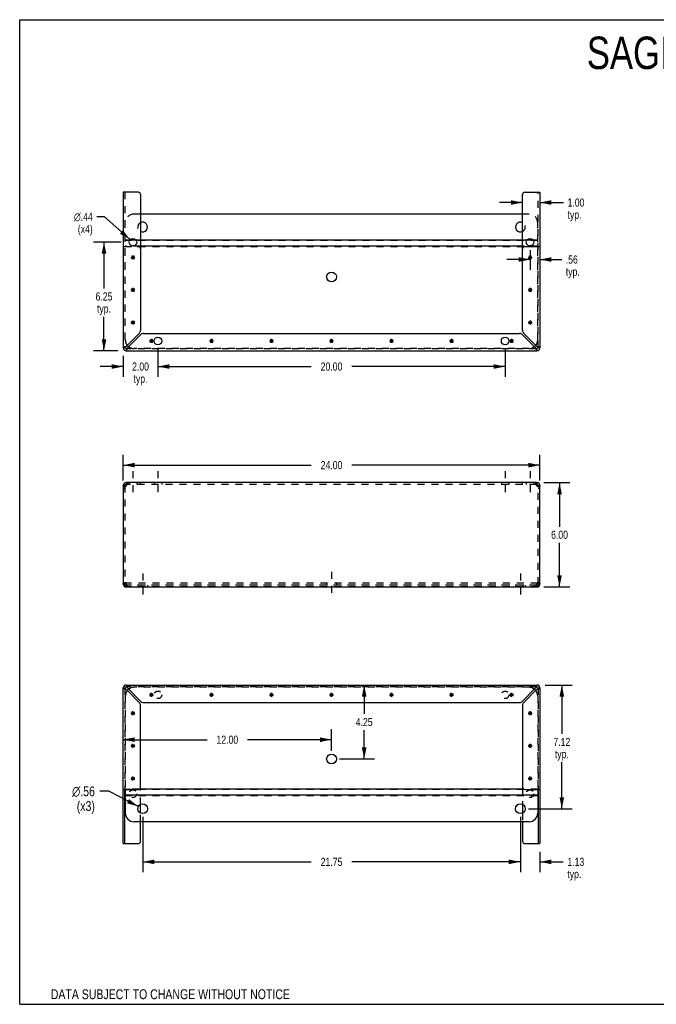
# Model space of a CAD drawing. Header units: inches. Extents: x 0 to 73.3, y 0 to 56.7.
# Tile 1 of 2: x 0 to 36.7, y 0 to 56.7. Entities that reach past the tile are written whole.
import ezdxf

# ---------------------------------------------------------------- set-up
doc = ezdxf.new("R2010")
doc.units = ezdxf.units.IN
doc.header["$LTSCALE"] = 4.033333
doc.header["$MEASUREMENT"] = 0
doc.linetypes.add('DASHED', pattern=[0.2, 0.1, -0.1])
doc.linetypes.add('HIDDEN', pattern=[0.2, 0.1, -0.1])
doc.layers.get('0').update_dxf_attribs({"linetype": 'CONTINUOUS'})
doc.layers.add('DEFAULT_2', color=8, linetype='HIDDEN')
doc.layers.add('DIMENSIONS', color=7, linetype='CONTINUOUS')
doc.styles.get("Standard").update_dxf_attribs({"font": 'txt', "width": 0.8})
doc.styles.add('TEXTSTYLE_1', font='gdt', dxfattribs={"width": 0.8})
doc.dimstyles.new('DIMSTYLE_1', dxfattribs={"dimtxt": 0.466667, "dimasz": 0.666667, "dimexe": 0.09, "dimexo": 0.07, "dimgap": 0.035, "dimtad": 0, "dimtih": 1, "dimtoh": 1, "dimzin": 4, "dimdsep": 46, "dimtxsty": 'Standard', "dimblk": '_FILLED', "dimblk1": '_FILLED', "dimblk2": '_FILLED', "dimcen": 0.09, "dimadec": 0, "dimazin": 0, "dimtfac": 1, "dimtofl": 0, "dimtmove": 0, "dimatfit": 3, "dimldrblk": '_FILLED', "dimfxl": 0, "dimtolj": 1, "dimtzin": 4, "dimarcsym": 0})
doc.dimstyles.new('DIMSTYLE_2', dxfattribs={"dimtxt": 0.566667, "dimasz": 0.666667, "dimexe": 0.09, "dimexo": 0.07, "dimgap": 0.09, "dimtad": 0, "dimtih": 1, "dimtoh": 1, "dimzin": 4, "dimdsep": 46, "dimtxsty": 'Standard', "dimblk": '_FILLED', "dimblk1": '_FILLED', "dimblk2": '_FILLED', "dimcen": 0.09, "dimadec": 0, "dimazin": 0, "dimtfac": 1, "dimtofl": 0, "dimtmove": 0, "dimatfit": 3, "dimldrblk": '_FILLED', "dimfxl": 0, "dimtolj": 1, "dimtzin": 4, "dimarcsym": 0})
doc.dimstyles.new('DIMSTYLE_3', dxfattribs={"dimtxt": 0.466667, "dimasz": 0.666667, "dimexe": 0.09, "dimexo": 0.07, "dimgap": 0.09, "dimtad": 0, "dimtih": 1, "dimtoh": 1, "dimzin": 4, "dimdsep": 46, "dimtxsty": 'Standard', "dimblk": '_FILLED', "dimblk1": '_FILLED', "dimblk2": '_FILLED', "dimcen": 0.09, "dimadec": 0, "dimazin": 0, "dimtfac": 1, "dimtofl": 0, "dimtmove": 0, "dimatfit": 3, "dimldrblk": '_FILLED', "dimfxl": 0, "dimtolj": 1, "dimtzin": 4, "dimarcsym": 0})

# ---------------------------------------------------------------- blocks, each defined once
blk = doc.blocks.new('_FILLED')
at = {"color": 0, "linetype": 'ByBlock'}
blk.add_solid([(0, 0), (-1, 0.2), (-1, -0.2)], dxfattribs=at)
blk = doc.blocks.new('*D1')
at = {"layer": 'DIMENSIONS', "color": 2, "linetype": 'Continuous'}
for p, q in [((5.96, 30.149), (5.96, 31.629)), ((29.96, 30.149), (29.96, 31.629)), ((5.96, 31.029), (16.793, 31.029)), ((29.96, 31.029), (19.127, 31.029))]:
    blk.add_line(p, q, dxfattribs=at)
at = {"layer": 'DIMENSIONS', "color": 2, "linetype": 'Continuous', "xscale": 0.6666666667, "yscale": 0.6666666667, "zscale": 0.6666666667, "rotation": 180}
blk.add_blockref('_FILLED', (5.96, 31.029), dxfattribs=at)
at = {"layer": 'DIMENSIONS', "color": 2, "linetype": 'Continuous', "xscale": 0.6666666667, "yscale": 0.6666666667, "zscale": 0.6666666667}
blk.add_blockref('_FILLED', (29.96, 31.029), dxfattribs=at)
at = {"layer": 'DIMENSIONS', "color": 2, "linetype": 'Continuous', "insert": (17.96, 31.263), "char_height": 0.4667, "width": 1.86667, "attachment_point": 2, "line_spacing_factor": 0.9}
blk.add_mtext('24.00', dxfattribs=at)
blk = doc.blocks.new('*D2')
at = {"layer": 'DIMENSIONS', "color": 2, "linetype": 'Continuous'}
for p, q in [((30.184, 30.023), (31.693, 30.023)), ((31.093, 30.023), (31.093, 27.489)), ((31.093, 24.023), (31.093, 26.556)), ((30.184, 24.023), (31.693, 24.023))]:
    blk.add_line(p, q, dxfattribs=at)
at = {"layer": 'DIMENSIONS', "color": 2, "linetype": 'Continuous', "xscale": 0.6666666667, "yscale": 0.6666666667, "zscale": 0.6666666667}
for p, rotation in [((31.093, 30.023), 90), ((31.093, 24.023), 270)]:
    blk.add_blockref('_FILLED', p, dxfattribs=dict(at, rotation=rotation))
at = {"layer": 'DIMENSIONS', "color": 2, "linetype": 'Continuous', "insert": (31.093, 27.256), "char_height": 0.4667, "width": 1.49333, "attachment_point": 2, "line_spacing_factor": 0.9}
blk.add_mtext('6.00', dxfattribs=at)
blk = doc.blocks.new('*D5')
at = {"layer": 'DIMENSIONS', "color": 2, "linetype": 'Continuous'}
for p, q in [((19.841, 18.372), (19.841, 16.713)), ((19.841, 14.121), (19.841, 15.78)), ((18.427, 14.121), (20.441, 14.121))]:
    blk.add_line(p, q, dxfattribs=at)
at = {"layer": 'DIMENSIONS', "color": 2, "linetype": 'Continuous', "xscale": 0.6666666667, "yscale": 0.6666666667, "zscale": 0.6666666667}
for p, rotation in [((19.841, 18.372), 90), ((19.841, 14.121), 270)]:
    blk.add_blockref('_FILLED', p, dxfattribs=dict(at, rotation=rotation))
at = {"layer": 'DIMENSIONS', "color": 2, "linetype": 'Continuous', "insert": (19.841, 16.48), "char_height": 0.4667, "width": 1.49333, "attachment_point": 2, "line_spacing_factor": 0.9}
blk.add_mtext('4.25', dxfattribs=at)
blk = doc.blocks.new('*D6')
at = {"layer": 'DIMENSIONS', "color": 2, "linetype": 'Continuous'}
for p, q in [((17.96, 14.587), (17.96, 15.829)), ((5.96, 15.229), (10.793, 15.229)), ((17.96, 15.229), (13.127, 15.229))]:
    blk.add_line(p, q, dxfattribs=at)
at = {"layer": 'DIMENSIONS', "color": 2, "linetype": 'Continuous', "xscale": 0.6666666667, "yscale": 0.6666666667, "zscale": 0.6666666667, "rotation": 180}
blk.add_blockref('_FILLED', (5.96, 15.229), dxfattribs=at)
at = {"layer": 'DIMENSIONS', "color": 2, "linetype": 'Continuous', "xscale": 0.6666666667, "yscale": 0.6666666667, "zscale": 0.6666666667}
blk.add_blockref('_FILLED', (17.96, 15.229), dxfattribs=at)
at = {"layer": 'DIMENSIONS', "color": 2, "linetype": 'Continuous', "insert": (11.96, 15.462), "char_height": 0.4667, "width": 1.86667, "attachment_point": 2, "line_spacing_factor": 0.9}
blk.add_mtext('12.00', dxfattribs=at)
blk = doc.blocks.new('*D7')
at = {"layer": 'DIMENSIONS', "color": 2, "linetype": 'Continuous'}
for p, q in [((28.835, 10.787), (28.835, 7.598)), ((29.96, 8.782), (29.96, 7.598)), ((28.835, 8.198), (27.502, 8.198)), ((29.96, 8.198), (31.31, 8.198))]:
    blk.add_line(p, q, dxfattribs=at)
at = {"layer": 'DIMENSIONS', "color": 2, "linetype": 'Continuous', "xscale": 0.6666666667, "yscale": 0.6666666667, "zscale": 0.6666666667}
blk.add_blockref('_FILLED', (28.835, 8.198), dxfattribs=at)
at = {"layer": 'DIMENSIONS', "color": 2, "linetype": 'Continuous', "xscale": 0.6666666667, "yscale": 0.6666666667, "zscale": 0.6666666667, "rotation": 180}
blk.add_blockref('_FILLED', (29.96, 8.198), dxfattribs=at)
at = {"layer": 'DIMENSIONS', "color": 2, "linetype": 'Continuous', "insert": (31.543, 8.431), "char_height": 0.4667, "width": 1.49333, "attachment_point": 1, "line_spacing_factor": 0.9}
blk.add_mtext('1.13\\Ptyp.', dxfattribs=at)
blk = doc.blocks.new('*D8')
at = {"layer": 'DIMENSIONS', "color": 2, "linetype": 'Continuous'}
for p, q in [((7.085, 10.787), (7.085, 7.598)), ((28.835, 10.787), (28.835, 7.598)), ((7.085, 8.198), (16.793, 8.198)), ((28.835, 8.198), (19.127, 8.198))]:
    blk.add_line(p, q, dxfattribs=at)
at = {"layer": 'DIMENSIONS', "color": 2, "linetype": 'Continuous', "xscale": 0.6666666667, "yscale": 0.6666666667, "zscale": 0.6666666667, "rotation": 180}
blk.add_blockref('_FILLED', (7.085, 8.198), dxfattribs=at)
at = {"layer": 'DIMENSIONS', "color": 2, "linetype": 'Continuous', "xscale": 0.6666666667, "yscale": 0.6666666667, "zscale": 0.6666666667}
blk.add_blockref('_FILLED', (28.835, 8.198), dxfattribs=at)
at = {"layer": 'DIMENSIONS', "color": 2, "linetype": 'Continuous', "insert": (17.96, 8.431), "char_height": 0.4667, "width": 1.86667, "attachment_point": 2, "line_spacing_factor": 0.9}
blk.add_mtext('21.75', dxfattribs=at)
blk = doc.blocks.new('*D9')
at = {"layer": 'DIMENSIONS', "color": 2, "linetype": 'Continuous'}
for p, q in [((30.26, 18.372), (31.825, 18.372)), ((31.225, 18.372), (31.225, 15.566)), ((31.225, 11.253), (31.225, 13.932)), ((29.302, 11.253), (31.825, 11.253))]:
    blk.add_line(p, q, dxfattribs=at)
at = {"layer": 'DIMENSIONS', "color": 2, "linetype": 'Continuous', "xscale": 0.6666666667, "yscale": 0.6666666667, "zscale": 0.6666666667}
for p, rotation in [((31.225, 18.372), 90), ((31.225, 11.253), 270)]:
    blk.add_blockref('_FILLED', p, dxfattribs=dict(at, rotation=rotation))
at = {"layer": 'DIMENSIONS', "color": 2, "linetype": 'Continuous', "insert": (31.225, 15.332), "char_height": 0.4667, "width": 1.49333, "attachment_point": 2, "line_spacing_factor": 0.9}
blk.add_mtext('7.12\\Ptyp.', dxfattribs=at)
blk = doc.blocks.new('*D10')
at = {"layer": 'DIMENSIONS', "color": 2, "linetype": 'Continuous'}
for p, q in [((5.139, 12.258), (4.615, 12.258)), ((6.835, 11.382), (5.139, 12.258))]:
    blk.add_line(p, q, dxfattribs=at)
at = {"layer": 'DIMENSIONS', "color": 2, "linetype": 'Continuous', "xscale": 0.6666666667, "yscale": 0.6666666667, "zscale": 0.6666666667, "rotation": 332.6934381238}
blk.add_blockref('_FILLED', (6.835, 11.382), dxfattribs=at)
at = {"layer": 'DIMENSIONS', "color": 2, "linetype": 'Continuous', "insert": (4.332, 12.541), "char_height": 0.56667, "width": 2.11556, "attachment_point": 3, "line_spacing_factor": 0.9, "style": 'TEXTSTYLE_1'}
blk.add_mtext('{\\Fgdt;n}\\Ftxt;.56\\P(x3)', dxfattribs=at)
blk = doc.blocks.new('*D11')
at = {"layer": 'DIMENSIONS', "color": 2, "linetype": 'Continuous'}
for p, q in [((5.837, 43.862), (4.256, 43.862)), ((4.856, 43.862), (4.856, 41.204)), ((4.856, 37.612), (4.856, 39.571)), ((5.66, 37.612), (4.256, 37.612))]:
    blk.add_line(p, q, dxfattribs=at)
at = {"layer": 'DIMENSIONS', "color": 2, "linetype": 'Continuous', "xscale": 0.6666666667, "yscale": 0.6666666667, "zscale": 0.6666666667}
for p, rotation in [((4.856, 43.862), 90), ((4.856, 37.612), 270)]:
    blk.add_blockref('_FILLED', p, dxfattribs=dict(at, rotation=rotation))
at = {"layer": 'DIMENSIONS', "color": 2, "linetype": 'Continuous', "insert": (4.856, 40.971), "char_height": 0.4667, "width": 1.49333, "attachment_point": 2, "line_spacing_factor": 0.9}
blk.add_mtext('6.25\\Ptyp.', dxfattribs=at)
blk = doc.blocks.new('*D12')
at = {"layer": 'DIMENSIONS', "color": 2, "linetype": 'Continuous'}
for p, q in [((7.96, 37.708), (7.96, 36.105)), ((5.96, 37.312), (5.96, 36.105)), ((5.96, 36.705), (4.627, 36.705)), ((7.96, 36.705), (9.293, 36.705))]:
    blk.add_line(p, q, dxfattribs=at)
at = {"layer": 'DIMENSIONS', "color": 2, "linetype": 'Continuous', "xscale": 0.6666666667, "yscale": 0.6666666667, "zscale": 0.6666666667}
blk.add_blockref('_FILLED', (5.96, 36.705), dxfattribs=at)
at = {"layer": 'DIMENSIONS', "color": 2, "linetype": 'Continuous', "xscale": 0.6666666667, "yscale": 0.6666666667, "zscale": 0.6666666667, "rotation": 180}
blk.add_blockref('_FILLED', (7.96, 36.705), dxfattribs=at)
at = {"layer": 'DIMENSIONS', "color": 2, "linetype": 'Continuous', "insert": (6.96, 36.938), "char_height": 0.4667, "width": 1.49333, "attachment_point": 2, "line_spacing_factor": 0.9}
blk.add_mtext('2.00\\Ptyp.', dxfattribs=at)
blk = doc.blocks.new('*D13')
at = {"layer": 'DIMENSIONS', "color": 2, "linetype": 'Continuous'}
for p, q in [((7.96, 37.708), (7.96, 36.105)), ((27.96, 37.708), (27.96, 36.105)), ((7.96, 36.705), (16.793, 36.705)), ((27.96, 36.705), (19.127, 36.705))]:
    blk.add_line(p, q, dxfattribs=at)
at = {"layer": 'DIMENSIONS', "color": 2, "linetype": 'Continuous', "xscale": 0.6666666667, "yscale": 0.6666666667, "zscale": 0.6666666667, "rotation": 180}
blk.add_blockref('_FILLED', (7.96, 36.705), dxfattribs=at)
at = {"layer": 'DIMENSIONS', "color": 2, "linetype": 'Continuous', "xscale": 0.6666666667, "yscale": 0.6666666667, "zscale": 0.6666666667}
blk.add_blockref('_FILLED', (27.96, 36.705), dxfattribs=at)
at = {"layer": 'DIMENSIONS', "color": 2, "linetype": 'Continuous', "insert": (17.96, 36.938), "char_height": 0.4667, "width": 1.86667, "attachment_point": 2, "line_spacing_factor": 0.9}
blk.add_mtext('20.00', dxfattribs=at)
blk = doc.blocks.new('*D14')
at = {"layer": 'DIMENSIONS', "color": 2, "linetype": 'Continuous'}
for p, q in [((29.398, 43.396), (29.398, 42.264)), ((29.398, 42.864), (28.064, 42.864)), ((29.96, 42.864), (31.218, 42.864))]:
    blk.add_line(p, q, dxfattribs=at)
at = {"layer": 'DIMENSIONS', "color": 2, "linetype": 'Continuous', "xscale": 0.6666666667, "yscale": 0.6666666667, "zscale": 0.6666666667}
blk.add_blockref('_FILLED', (29.398, 42.864), dxfattribs=at)
at = {"layer": 'DIMENSIONS', "color": 2, "linetype": 'Continuous', "xscale": 0.6666666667, "yscale": 0.6666666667, "zscale": 0.6666666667, "rotation": 180}
blk.add_blockref('_FILLED', (29.96, 42.864), dxfattribs=at)
at = {"layer": 'DIMENSIONS', "color": 2, "linetype": 'Continuous', "insert": (31.452, 43.097), "char_height": 0.4667, "width": 1.49333, "attachment_point": 1, "line_spacing_factor": 0.9}
blk.add_mtext('.56\\Ptyp.', dxfattribs=at)
blk = doc.blocks.new('*D15')
at = {"layer": 'DIMENSIONS', "color": 2, "linetype": 'Continuous'}
for p, q in [((28.96, 46.144), (27.627, 46.144)), ((29.96, 46.144), (31.321, 46.144))]:
    blk.add_line(p, q, dxfattribs=at)
at = {"layer": 'DIMENSIONS', "color": 2, "linetype": 'Continuous', "xscale": 0.6666666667, "yscale": 0.6666666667, "zscale": 0.6666666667}
blk.add_blockref('_FILLED', (28.96, 46.144), dxfattribs=at)
at = {"layer": 'DIMENSIONS', "color": 2, "linetype": 'Continuous', "xscale": 0.6666666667, "yscale": 0.6666666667, "zscale": 0.6666666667, "rotation": 180}
blk.add_blockref('_FILLED', (29.96, 46.144), dxfattribs=at)
at = {"layer": 'DIMENSIONS', "color": 2, "linetype": 'Continuous', "insert": (31.555, 46.377), "char_height": 0.4667, "width": 1.49333, "attachment_point": 1, "line_spacing_factor": 0.9}
blk.add_mtext('1.00\\Ptyp.', dxfattribs=at)
blk = doc.blocks.new('*D16')
at = {"layer": 'DIMENSIONS', "color": 2, "linetype": 'Continuous'}
for p, q in [((4.888, 45.319), (4.442, 45.319)), ((6.359, 44.008), (4.888, 45.319))]:
    blk.add_line(p, q, dxfattribs=at)
at = {"layer": 'DIMENSIONS', "color": 2, "linetype": 'Continuous', "xscale": 0.6666666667, "yscale": 0.6666666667, "zscale": 0.6666666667, "rotation": 318.2856607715}
blk.add_blockref('_FILLED', (6.359, 44.008), dxfattribs=at)
at = {"layer": 'DIMENSIONS', "color": 2, "linetype": 'Continuous', "insert": (4.208, 45.553), "char_height": 0.46667, "width": 1.74222, "attachment_point": 3, "line_spacing_factor": 0.9, "style": 'TEXTSTYLE_1'}
blk.add_mtext('{\\Fgdt;n}\\Ftxt;.44\\P(x4)', dxfattribs=at)

msp = doc.modelspace()

# ---------------------------------------------------------------- linework, layer by layer
at = {"color": 7, "linetype": 'Continuous'}
for p, q in [((0, 0), (0, 56.667)), ((0, 56.667), (73.333, 56.667)), ((6.055, 37.779), (6.064, 37.779)), ((6.127, 37.716), (6.127, 37.708)), ((29.794, 37.708), (29.794, 37.716)), ((29.856, 37.779), (29.865, 37.779)), ((5.96, 29.856), (6.064, 29.856)), ((6.127, 30.023), (6.127, 29.919)), ((6.145, 29.919), (6.127, 29.919)), ((29.794, 29.919), (29.775, 29.919)), ((29.794, 30.023), (29.794, 29.919)), ((29.856, 29.856), (29.96, 29.856)), ((6.064, 24.189), (5.96, 24.189)), ((6.085, 24.143), (6.085, 24.216)), ((6.127, 24.023), (6.127, 24.127)), ((6.127, 24.127), (6.145, 24.127)), ((29.775, 24.127), (29.794, 24.127)), ((29.794, 24.023), (29.794, 24.127)), ((29.835, 24.143), (29.835, 24.216)), ((29.96, 24.189), (29.856, 24.189)), ((6.064, 18.206), (6.055, 18.206)), ((6.127, 18.277), (6.127, 18.268)), ((29.794, 18.268), (29.794, 18.277)), ((29.865, 18.206), (29.856, 18.206)), ((7.47, 17.81), (7.7, 17.81)), ((7.504, 17.728), (7.666, 17.891)), ((7.666, 17.728), (7.504, 17.891)), ((7.585, 17.695), (7.585, 17.925)), ((10.928, 17.81), (11.158, 17.81)), ((10.962, 17.728), (11.125, 17.891)), ((11.125, 17.728), (10.962, 17.891)), ((11.043, 17.695), (11.043, 17.925)), ((14.387, 17.81), (14.617, 17.81)), ((14.42, 17.728), (14.583, 17.891)), ((14.583, 17.728), (14.42, 17.891)), ((14.502, 17.695), (14.502, 17.925)), ((17.845, 17.81), (18.075, 17.81)), ((17.879, 17.728), (18.041, 17.891)), ((18.041, 17.728), (17.879, 17.891)), ((17.96, 17.695), (17.96, 17.925)), ((21.303, 17.81), (21.533, 17.81)), ((21.337, 17.728), (21.5, 17.891)), ((21.337, 17.891), (21.5, 17.728)), ((21.418, 17.695), (21.418, 17.925)), ((24.762, 17.81), (24.992, 17.81)), ((24.795, 17.728), (24.958, 17.891)), ((24.795, 17.891), (24.958, 17.728)), ((24.877, 17.695), (24.877, 17.925)), ((28.22, 17.81), (28.45, 17.81)), ((28.254, 17.728), (28.416, 17.891)), ((28.254, 17.891), (28.416, 17.728)), ((28.335, 17.695), (28.335, 17.925)), ((6.408, 16.747), (6.638, 16.747)), ((6.441, 16.666), (6.604, 16.828)), ((6.604, 16.666), (6.441, 16.828)), ((6.523, 16.632), (6.523, 16.862)), ((29.283, 16.747), (29.513, 16.747)), ((29.316, 16.666), (29.479, 16.828)), ((29.316, 16.828), (29.479, 16.666)), ((29.398, 16.632), (29.398, 16.862)), ((6.408, 14.872), (6.638, 14.872)), ((6.441, 14.791), (6.604, 14.953)), ((6.604, 14.791), (6.441, 14.953)), ((6.523, 14.757), (6.523, 14.987)), ((29.283, 14.872), (29.513, 14.872)), ((29.316, 14.791), (29.479, 14.953)), ((29.316, 14.953), (29.479, 14.791)), ((29.398, 14.757), (29.398, 14.987)), ((6.604, 12.916), (6.441, 13.078)), ((6.441, 12.916), (6.604, 13.078)), ((6.523, 12.882), (6.523, 13.112)), ((29.316, 13.078), (29.479, 12.916)), ((29.316, 12.916), (29.479, 13.078)), ((29.398, 12.882), (29.398, 13.112)), ((6.408, 12.997), (6.638, 12.997)), ((29.283, 12.997), (29.513, 12.997)), ((6.064, 9.249), (6.064, 12.372)), ((6.085, 12.372), (6.085, 11.003)), ((29.835, 12.033), (6.085, 12.033)), ((29.037, 12.382), (6.883, 12.382)), ((29.835, 12.372), (29.835, 11.003)), ((29.856, 12.372), (29.856, 9.249)), ((6.96, 11.002), (6.96, 11.505)), ((28.96, 11.505), (28.96, 11.002)), ((29.335, 10.503), (6.585, 10.503)), ((6.96, 9.374), (6.96, 10.503)), ((28.96, 10.503), (28.96, 9.374)), ((5.96, 9.249), (6.835, 9.249)), ((29.085, 9.249), (29.96, 9.249)), ((0, 0), (73.333, 0))]:
    msp.add_line(p, q, dxfattribs=at)
at = {"color": 3, "linetype": 'Continuous'}
for p, q in [((5.96, 46.736), (5.96, 37.779)), ((6.835, 46.736), (5.96, 46.736)), ((6.96, 46.611), (6.96, 38.78)), ((28.96, 38.78), (28.96, 46.611)), ((29.085, 46.736), (29.96, 46.736)), ((29.96, 46.736), (29.96, 37.779)), ((28.96, 45.481), (6.96, 45.481)), ((6.707, 43.979), (6.338, 43.979)), ((28.96, 43.979), (6.96, 43.979)), ((29.582, 43.979), (29.213, 43.979)), ((28.96, 43.63), (6.96, 43.63)), ((6.896, 38.624), (6.127, 37.855)), ((6.203, 37.779), (6.972, 38.548)), ((7.127, 38.612), (28.793, 38.612)), ((28.948, 38.548), (29.717, 37.779)), ((29.794, 37.855), (29.025, 38.624)), ((6.127, 37.612), (29.794, 37.612)), ((5.96, 29.856), (5.96, 24.189)), ((6.025, 29.788), (6.009, 29.774)), ((6.043, 29.801), (6.025, 29.788)), ((29.794, 30.023), (6.127, 30.023)), ((6.157, 29.954), (6.165, 29.974)), ((29.756, 29.974), (29.763, 29.954)), ((29.786, 29.882), (29.794, 29.856)), ((29.895, 29.788), (29.877, 29.801)), ((29.911, 29.774), (29.895, 29.788)), ((29.96, 24.189), (29.96, 29.856)), ((6.009, 24.272), (6.025, 24.258)), ((6.025, 24.258), (6.043, 24.244)), ((6.134, 24.163), (6.127, 24.189)), ((6.127, 24.023), (29.794, 24.023)), ((6.142, 24.138), (6.134, 24.163)), ((6.165, 24.071), (6.157, 24.091)), ((29.763, 24.091), (29.756, 24.071)), ((29.877, 24.244), (29.895, 24.258)), ((29.895, 24.258), (29.911, 24.272)), ((5.96, 9.249), (5.96, 18.206)), ((6.127, 18.372), (29.794, 18.372)), ((6.972, 17.436), (6.203, 18.206)), ((29.717, 18.206), (28.948, 17.436)), ((29.96, 18.206), (29.96, 9.249)), ((6.127, 18.129), (6.896, 17.36)), ((29.025, 17.36), (29.794, 18.129)), ((6.96, 12.497), (6.96, 17.205)), ((7.127, 17.372), (28.793, 17.372)), ((28.96, 17.205), (28.96, 12.497)), ((5.96, 12.372), (6.835, 12.372)), ((29.085, 12.372), (29.96, 12.372))]:
    msp.add_line(p, q, dxfattribs=at)
at = {"color": 2, "linetype": 'DASHED'}
for p, q in [((6.523, 30.689), (6.523, 29.252)), ((7.96, 30.689), (7.96, 29.252)), ((27.96, 30.689), (27.96, 29.252)), ((29.398, 30.689), (29.398, 29.252)), ((7.085, 24.796), (7.085, 23.359)), ((17.96, 24.897), (17.96, 23.46)), ((28.835, 24.796), (28.835, 23.359))]:
    msp.add_line(p, q, dxfattribs=at)
at = {"color": 3, "linetype": 'Continuous'}
for points in [[(6.029, 37.825), (6.009, 37.817), (5.992, 37.809), (5.978, 37.802), (5.968, 37.794), (5.962, 37.787), (5.96, 37.779)], [(6.075, 37.84), (6.051, 37.832), (6.029, 37.825)], [(6.127, 37.855), (6.101, 37.847), (6.075, 37.84)], [(6.127, 37.612), (6.134, 37.614), (6.142, 37.621), (6.149, 37.631), (6.157, 37.644), (6.165, 37.661), (6.172, 37.681)], [(6.172, 37.681), (6.18, 37.703), (6.188, 37.727)], [(6.188, 37.727), (6.195, 37.753), (6.203, 37.779)], [(29.717, 37.779), (29.725, 37.753), (29.733, 37.727)], [(29.733, 37.727), (29.74, 37.703), (29.748, 37.681)], [(29.748, 37.681), (29.756, 37.661), (29.763, 37.644), (29.771, 37.631), (29.778, 37.621), (29.786, 37.614), (29.794, 37.612)], [(29.845, 37.84), (29.82, 37.847), (29.794, 37.855)], [(29.892, 37.825), (29.869, 37.832), (29.845, 37.84)], [(29.96, 37.779), (29.958, 37.787), (29.952, 37.794), (29.942, 37.802), (29.928, 37.809), (29.911, 37.817), (29.892, 37.825)], [(6.009, 29.774), (5.995, 29.788), (5.982, 29.801), (5.973, 29.815), (5.966, 29.829), (5.962, 29.842), (5.96, 29.856)], [(6.084, 29.829), (6.063, 29.815), (6.043, 29.801)], [(6.127, 29.856), (6.105, 29.842), (6.084, 29.829)], [(6.127, 29.856), (6.134, 29.882), (6.142, 29.908), (6.149, 29.932), (6.157, 29.954)], [(6.165, 29.974), (6.172, 29.991), (6.18, 30.005), (6.188, 30.015)], [(6.188, 30.015), (6.195, 30.021), (6.203, 30.023)], [(29.717, 30.023), (29.725, 30.021), (29.733, 30.015)], [(29.733, 30.015), (29.74, 30.005), (29.748, 29.991), (29.756, 29.974)], [(29.763, 29.954), (29.771, 29.932), (29.778, 29.908), (29.786, 29.882)], [(29.837, 29.829), (29.815, 29.842), (29.794, 29.856)], [(29.877, 29.801), (29.857, 29.815), (29.837, 29.829)], [(29.96, 29.856), (29.959, 29.842), (29.954, 29.829), (29.947, 29.815), (29.938, 29.801), (29.926, 29.788), (29.911, 29.774)], [(5.96, 24.189), (5.962, 24.203), (5.966, 24.217), (5.973, 24.23), (5.982, 24.244), (5.995, 24.258), (6.009, 24.272)], [(6.043, 24.244), (6.063, 24.23), (6.084, 24.217)], [(6.084, 24.217), (6.105, 24.203), (6.127, 24.189)], [(6.157, 24.091), (6.149, 24.114), (6.142, 24.138)], [(6.188, 24.031), (6.18, 24.041), (6.172, 24.055), (6.165, 24.071)], [(6.203, 24.023), (6.195, 24.025), (6.188, 24.031)], [(29.733, 24.031), (29.725, 24.025), (29.717, 24.023)], [(29.756, 24.071), (29.748, 24.055), (29.74, 24.041), (29.733, 24.031)], [(29.778, 24.138), (29.771, 24.114), (29.763, 24.091)], [(29.794, 24.189), (29.786, 24.163), (29.778, 24.138)], [(29.794, 24.189), (29.815, 24.203), (29.837, 24.217)], [(29.837, 24.217), (29.857, 24.23), (29.877, 24.244)], [(29.911, 24.272), (29.926, 24.258), (29.938, 24.244), (29.947, 24.23), (29.954, 24.217), (29.959, 24.203), (29.96, 24.189)], [(5.96, 18.206), (5.962, 18.198), (5.968, 18.19), (5.978, 18.183), (5.992, 18.175), (6.009, 18.167), (6.029, 18.16)], [(6.029, 18.16), (6.051, 18.152), (6.075, 18.145)], [(6.075, 18.145), (6.101, 18.137), (6.127, 18.129)], [(6.172, 18.303), (6.165, 18.323), (6.157, 18.34), (6.149, 18.354), (6.142, 18.364), (6.134, 18.37), (6.127, 18.372)], [(6.188, 18.257), (6.18, 18.281), (6.172, 18.303)], [(6.203, 18.206), (6.195, 18.232), (6.188, 18.257)], [(29.733, 18.257), (29.725, 18.232), (29.717, 18.206)], [(29.748, 18.303), (29.74, 18.281), (29.733, 18.257)], [(29.794, 18.372), (29.786, 18.37), (29.778, 18.364), (29.771, 18.354), (29.763, 18.34), (29.756, 18.323), (29.748, 18.303)], [(29.794, 18.129), (29.82, 18.137), (29.845, 18.145)], [(29.845, 18.145), (29.869, 18.152), (29.892, 18.16)], [(29.892, 18.16), (29.911, 18.167), (29.928, 18.175), (29.942, 18.183), (29.952, 18.19), (29.958, 18.198), (29.96, 18.206)]]:
    msp.add_lwpolyline(points, dxfattribs=at)
at = {"color": 7, "linetype": 'Continuous'}
for points in [[(6.127, 37.855), (6.117, 37.847), (6.107, 37.84), (6.098, 37.832), (6.09, 37.825), (6.082, 37.817), (6.076, 37.809), (6.071, 37.802), (6.067, 37.794), (6.065, 37.787), (6.064, 37.779)], [(6.127, 37.716), (6.134, 37.717), (6.142, 37.719), (6.149, 37.723), (6.157, 37.728), (6.165, 37.735)], [(6.165, 37.735), (6.172, 37.742), (6.18, 37.751), (6.188, 37.76), (6.195, 37.769), (6.203, 37.779)], [(29.717, 37.779), (29.725, 37.769), (29.733, 37.76), (29.74, 37.751), (29.748, 37.742), (29.756, 37.735), (29.763, 37.728), (29.771, 37.723), (29.778, 37.719), (29.786, 37.717), (29.794, 37.716)], [(29.838, 37.817), (29.83, 37.825), (29.822, 37.832), (29.813, 37.84), (29.803, 37.847), (29.794, 37.855)], [(29.856, 37.779), (29.855, 37.787), (29.853, 37.794), (29.849, 37.802), (29.844, 37.809), (29.838, 37.817)], [(6.068, 29.819), (6.066, 29.829), (6.065, 29.842), (6.064, 29.856)], [(29.856, 29.856), (29.856, 29.842), (29.854, 29.829), (29.852, 29.819)], [(6.064, 24.189), (6.065, 24.203), (6.066, 24.217), (6.068, 24.227)], [(29.852, 24.227), (29.854, 24.217), (29.856, 24.203), (29.856, 24.189)], [(6.064, 18.206), (6.065, 18.198), (6.067, 18.19), (6.071, 18.183), (6.076, 18.175), (6.082, 18.167)], [(6.082, 18.167), (6.09, 18.16), (6.098, 18.152), (6.107, 18.145), (6.117, 18.137), (6.127, 18.129)], [(6.203, 18.206), (6.195, 18.215), (6.188, 18.225), (6.18, 18.234), (6.172, 18.242), (6.165, 18.25), (6.157, 18.256), (6.149, 18.261), (6.142, 18.265), (6.134, 18.267), (6.127, 18.268)], [(29.756, 18.25), (29.748, 18.242), (29.74, 18.234), (29.733, 18.225), (29.725, 18.215), (29.717, 18.206)], [(29.794, 18.268), (29.786, 18.267), (29.778, 18.265), (29.771, 18.261), (29.763, 18.256), (29.756, 18.25)], [(29.794, 18.129), (29.803, 18.137), (29.813, 18.145), (29.822, 18.152), (29.83, 18.16), (29.838, 18.167), (29.844, 18.175), (29.849, 18.183), (29.853, 18.19), (29.855, 18.198), (29.856, 18.206)]]:
    msp.add_lwpolyline(points, dxfattribs=at)
at = {"color": 3, "linetype": 'Continuous'}
for centre, radius in [((6.523, 43.862), 0.219), ((29.398, 43.862), 0.219), ((17.96, 41.864), 0.281), ((7.96, 38.175), 0.219), ((27.96, 38.175), 0.219)]:
    msp.add_circle(centre, radius, dxfattribs=at)
at = {"color": 7, "linetype": 'Continuous'}
for centre in [(17.96, 14.121), (7.085, 11.253), (28.835, 11.253)]:
    msp.add_circle(centre, 0.281, dxfattribs=at)
at = {"color": 3, "linetype": 'Continuous'}
for centre, radius, start, end in [((6.835, 46.611), 0.125, 0, 90), ((29.085, 46.611), 0.125, 90, 180), ((7.085, 44.731), 0.281, 243.5871, 116.4129), ((28.835, 44.731), 0.281, 63.5871, 296.4129), ((6.74, 38.78), 0.22, 315, 360), ((7.127, 38.392), 0.22, 90, 135), ((28.793, 38.392), 0.22, 45, 90), ((29.18, 38.78), 0.22, 180, 225), ((6.127, 37.779), 0.167, 180, 270), ((6.585, 38.239), 0.5, 218.9378, 231.304), ((29.335, 38.239), 0.5, 308.696, 321.0622), ((29.794, 37.779), 0.167, 270, 360), ((6.127, 29.856), 0.167, 90, 180), ((29.794, 29.856), 0.167, 0, 90), ((6.127, 24.189), 0.167, 180, 270), ((29.794, 24.189), 0.167, 270, 360), ((6.127, 18.206), 0.167, 90, 180), ((29.794, 18.206), 0.167, 0, 90), ((6.74, 17.205), 0.22, 0, 45), ((7.127, 17.592), 0.22, 225, 270), ((28.793, 17.592), 0.22, 270, 315), ((29.18, 17.205), 0.22, 135, 180), ((6.835, 12.497), 0.125, 270, 360), ((29.085, 12.497), 0.125, 180, 270)]:
    msp.add_arc(centre, radius, start, end, dxfattribs=at)
at = {"color": 7, "linetype": 'Continuous'}
for centre, radius, start, end in [((6.127, 37.779), 0.0625, 180, 270), ((29.794, 37.779), 0.0625, 270, 360), ((6.127, 29.856), 0.0625, 90, 180), ((29.794, 29.856), 0.0625, 0, 90), ((6.127, 24.189), 0.0625, 180, 270), ((29.794, 24.189), 0.0625, 270, 360), ((6.127, 18.206), 0.0625, 90, 180), ((6.585, 17.746), 0.5, 128.696, 141.0622), ((29.335, 17.746), 0.5, 38.9378, 51.304), ((29.794, 18.206), 0.0625, 0, 90), ((6.585, 11.003), 0.5, 180, 270), ((29.335, 11.003), 0.5, 270, 360), ((6.835, 9.374), 0.125, 270, 360), ((29.085, 9.374), 0.125, 180, 270)]:
    msp.add_arc(centre, radius, start, end, dxfattribs=at)
at = {"layer": 'DEFAULT_2', "color": 8, "linetype": 'HIDDEN'}
for p, q in [((6.064, 46.736), (6.064, 37.779)), ((29.856, 37.779), (29.856, 46.736)), ((6.96, 45.481), (6.585, 45.481)), ((29.335, 45.481), (28.96, 45.481)), ((6.085, 38.239), (6.085, 44.981)), ((29.835, 38.239), (29.835, 44.981)), ((6.338, 43.979), (6.085, 43.979)), ((29.835, 43.952), (6.085, 43.952)), ((6.96, 43.979), (6.707, 43.979)), ((29.213, 43.979), (28.96, 43.979)), ((29.835, 43.979), (29.582, 43.979)), ((5.96, 43.612), (6.835, 43.612)), ((6.96, 43.63), (6.085, 43.63)), ((29.835, 43.603), (6.085, 43.603)), ((6.441, 42.906), (6.604, 43.069)), ((6.604, 42.906), (6.441, 43.069)), ((6.523, 43.102), (6.523, 42.872)), ((29.835, 43.63), (28.96, 43.63)), ((29.085, 43.612), (29.96, 43.612)), ((29.316, 42.906), (29.479, 43.069)), ((29.479, 42.906), (29.316, 43.069)), ((29.398, 43.102), (29.398, 42.872)), ((6.408, 42.987), (6.638, 42.987)), ((29.283, 42.987), (29.513, 42.987)), ((6.408, 41.112), (6.638, 41.112)), ((6.604, 41.031), (6.441, 41.194)), ((6.441, 41.031), (6.604, 41.194)), ((6.523, 41.227), (6.523, 40.997)), ((29.283, 41.112), (29.513, 41.112)), ((29.479, 41.031), (29.316, 41.194)), ((29.316, 41.031), (29.479, 41.194)), ((29.398, 41.227), (29.398, 40.997)), ((6.408, 39.237), (6.638, 39.237)), ((6.604, 39.156), (6.441, 39.319)), ((6.441, 39.156), (6.604, 39.319)), ((6.523, 39.352), (6.523, 39.122)), ((29.283, 39.237), (29.513, 39.237)), ((29.479, 39.156), (29.316, 39.319)), ((29.316, 39.156), (29.479, 39.319)), ((29.398, 39.352), (29.398, 39.122)), ((7.47, 38.175), (7.7, 38.175)), ((7.666, 38.094), (7.504, 38.256)), ((7.504, 38.094), (7.666, 38.256)), ((7.585, 38.29), (7.585, 38.06)), ((10.928, 38.175), (11.158, 38.175)), ((11.125, 38.094), (10.962, 38.256)), ((10.962, 38.094), (11.125, 38.256)), ((11.043, 38.29), (11.043, 38.06)), ((14.387, 38.175), (14.617, 38.175)), ((14.583, 38.094), (14.42, 38.256)), ((14.42, 38.094), (14.583, 38.256)), ((14.502, 38.06), (14.502, 38.29)), ((17.845, 38.175), (18.075, 38.175)), ((18.041, 38.094), (17.879, 38.256)), ((17.879, 38.094), (18.041, 38.256)), ((17.96, 38.06), (17.96, 38.29)), ((21.303, 38.175), (21.533, 38.175)), ((21.5, 38.094), (21.337, 38.256)), ((21.337, 38.094), (21.5, 38.256)), ((21.418, 38.06), (21.418, 38.29)), ((24.762, 38.175), (24.992, 38.175)), ((24.958, 38.094), (24.795, 38.256)), ((24.795, 38.094), (24.958, 38.256)), ((24.877, 38.29), (24.877, 38.06)), ((28.22, 38.175), (28.45, 38.175)), ((28.416, 38.094), (28.254, 38.256)), ((28.254, 38.094), (28.416, 38.256)), ((28.335, 38.29), (28.335, 38.06)), ((29.794, 37.716), (6.127, 37.716)), ((29.335, 37.739), (6.585, 37.739)), ((5.96, 29.682), (6.064, 29.682)), ((6.009, 29.774), (6.082, 29.774)), ((6.064, 29.856), (6.064, 24.189)), ((29.775, 29.919), (6.145, 29.919)), ((6.203, 30.023), (6.203, 29.919)), ((6.304, 30.023), (6.304, 29.919)), ((6.741, 30.023), (6.741, 29.919)), ((6.96, 29.919), (6.96, 30.023)), ((7.741, 30.023), (7.741, 29.919)), ((8.179, 30.023), (8.179, 29.919)), ((27.741, 30.023), (27.741, 29.919)), ((28.179, 30.023), (28.179, 29.919)), ((28.96, 29.919), (28.96, 30.023)), ((29.179, 30.023), (29.179, 29.919)), ((29.616, 30.023), (29.616, 29.919)), ((29.717, 30.023), (29.717, 29.919)), ((29.911, 29.774), (29.838, 29.774)), ((29.852, 29.819), (29.851, 29.815)), ((29.856, 24.189), (29.856, 29.856)), ((29.96, 29.682), (29.856, 29.682)), ((5.96, 24.272), (6.082, 24.272)), ((6.068, 24.227), (6.069, 24.23)), ((6.085, 24.216), (6.085, 24.231)), ((29.835, 24.231), (6.085, 24.231)), ((6.085, 24.025), (6.085, 24.143)), ((29.835, 24.129), (6.085, 24.129)), ((6.127, 24.127), (6.085, 24.127)), ((29.835, 24.025), (6.085, 24.025)), ((29.775, 24.127), (6.145, 24.127)), ((6.203, 24.023), (6.203, 24.127)), ((6.804, 24.129), (6.804, 24.025)), ((6.96, 24.127), (6.96, 24.023)), ((7.366, 24.129), (7.366, 24.025)), ((17.679, 24.231), (17.679, 24.127)), ((18.241, 24.231), (18.241, 24.127)), ((28.554, 24.129), (28.554, 24.025)), ((28.96, 24.127), (28.96, 24.023)), ((29.116, 24.129), (29.116, 24.025)), ((29.717, 24.023), (29.717, 24.127)), ((29.835, 24.127), (29.794, 24.127)), ((29.835, 24.216), (29.835, 24.231)), ((29.835, 24.025), (29.835, 24.143)), ((29.96, 24.272), (29.838, 24.272)), ((6.064, 18.206), (6.064, 12.372)), ((29.794, 18.268), (6.127, 18.268)), ((29.335, 18.246), (6.585, 18.246)), ((29.856, 18.206), (29.856, 12.372)), ((6.085, 17.746), (6.085, 12.372)), ((29.835, 17.746), (29.835, 12.372)), ((6.96, 11.505), (6.96, 12.497)), ((28.96, 12.497), (28.96, 11.505)), ((6.883, 12.382), (6.085, 12.382)), ((29.835, 12.355), (6.085, 12.355)), ((29.835, 12.006), (6.085, 12.006)), ((29.835, 12.382), (29.037, 12.382)), ((6.96, 10.503), (6.96, 11.002)), ((28.96, 11.002), (28.96, 10.503))]:
    msp.add_line(p, q, dxfattribs=at)
for points in [[(6.082, 29.774), (6.077, 29.788), (6.072, 29.801), (6.069, 29.815), (6.068, 29.819)], [(6.127, 29.856), (6.118, 29.842), (6.11, 29.829), (6.103, 29.815), (6.095, 29.801), (6.089, 29.788), (6.082, 29.774)], [(6.127, 29.856), (6.134, 29.866), (6.142, 29.876), (6.149, 29.885), (6.157, 29.893), (6.165, 29.9), (6.172, 29.907), (6.18, 29.912), (6.188, 29.916), (6.195, 29.918), (6.203, 29.919)], [(29.717, 29.919), (29.725, 29.918), (29.733, 29.916), (29.74, 29.912), (29.748, 29.907), (29.756, 29.9), (29.763, 29.893), (29.771, 29.885), (29.778, 29.876), (29.786, 29.866), (29.794, 29.856)], [(29.838, 29.774), (29.832, 29.788), (29.825, 29.801), (29.818, 29.815), (29.81, 29.829), (29.802, 29.842), (29.794, 29.856)], [(29.851, 29.815), (29.848, 29.801), (29.843, 29.788), (29.838, 29.774)], [(6.069, 24.23), (6.072, 24.244), (6.077, 24.258), (6.082, 24.272)], [(6.082, 24.272), (6.089, 24.258), (6.095, 24.244), (6.103, 24.23), (6.11, 24.217), (6.118, 24.203), (6.127, 24.189)], [(6.203, 24.127), (6.195, 24.127), (6.188, 24.13), (6.18, 24.134), (6.172, 24.139), (6.165, 24.145), (6.157, 24.152), (6.149, 24.161), (6.142, 24.17), (6.134, 24.179), (6.127, 24.189)], [(29.794, 24.189), (29.786, 24.179), (29.778, 24.17), (29.771, 24.161), (29.763, 24.152), (29.756, 24.145), (29.748, 24.139), (29.74, 24.134), (29.733, 24.13), (29.725, 24.127), (29.717, 24.127)], [(29.794, 24.189), (29.802, 24.203), (29.81, 24.217), (29.818, 24.23), (29.825, 24.244), (29.832, 24.258), (29.838, 24.272)], [(29.838, 24.272), (29.843, 24.258), (29.848, 24.244), (29.851, 24.23), (29.852, 24.227)]]:
    msp.add_lwpolyline(points, dxfattribs=at)
for centre in [(7.96, 17.81), (27.96, 17.81), (6.523, 12.122), (29.398, 12.122)]:
    msp.add_circle(centre, 0.219, dxfattribs=at)
for centre, radius, start, end in [((6.585, 44.981), 0.5, 90, 180), ((29.335, 44.981), 0.5, 0, 90), ((7.085, 44.731), 0.281, 116.4129, 243.5871), ((28.835, 44.731), 0.281, 296.4129, 63.5871), ((6.835, 43.487), 0.125, 0, 90), ((29.085, 43.487), 0.125, 90, 180), ((6.585, 38.239), 0.5, 180, 218.9378), ((29.335, 38.239), 0.5, 321.0622, 360), ((6.585, 38.239), 0.5, 231.304, 270), ((29.335, 38.239), 0.5, 270, 308.696), ((6.585, 17.746), 0.5, 90, 128.696), ((29.335, 17.746), 0.5, 51.304, 90), ((6.585, 17.746), 0.5, 141.0622, 180), ((29.335, 17.746), 0.5, 0, 38.9378)]:
    msp.add_arc(centre, radius, start, end, dxfattribs=at)

# ---------------------------------------------------------------- texts
at = {"layer": 'DIMENSIONS', "color": 2, "linetype": 'Continuous', "attachment_point": 2, "line_spacing_factor": 0.9}
for s, insert, char_height, width in [('SAGINAW CONTROL & ENGINEERING\\PSCE-FK0624 = SCE-09 GRAY\\PSCE-FK0624LG = RAL 7035\\P ', (50.748, 55.694), 1.86667, 43.30667), ('DATA SUBJECT TO CHANGE WITHOUT NOTICE', (8.678, 0.863), 0.56667, 16.77333)]:
    msp.add_mtext(s, dxfattribs=dict(at, insert=insert, char_height=char_height, width=width))

# ---------------------------------------------------------------- dimensions: what is measured, and where the dimension line sits
at = {"layer": 'DIMENSIONS', "color": 2, "linetype": 'Continuous'}
for base, p1, p2, picture, middle in [((29.96, 46.144), (28.96, 46.611), (29.96, 46.736), '*D15', (32.301, 45.794)), ((7.96, 36.705), (5.96, 37.382), (7.96, 37.778), '*D12', (6.96, 36.355))]:
    dim = msp.add_linear_dim(base=base, p1=p1, p2=p2, text='<>\\Ptyp.', dimstyle='DIMSTYLE_1', dxfattribs=at)
    dim.commit()
    dim.dimension.update_dxf_attribs({"geometry": picture, "text_midpoint": middle, "dimtype": 160})
for base, p1, p2, angle, picture, middle in [((29.398, 42.864), (29.96, 46.736), (29.398, 42.194), 180, '*D14', (32.198, 42.514)), ((4.856, 43.862), (5.73, 37.612), (5.907, 43.862), 90, '*D11', (4.856, 40.387)), ((31.225, 11.253), (30.19, 18.372), (29.232, 11.253), 270, '*D9', (31.225, 14.749)), ((28.83512, 8.19794), (29.96014, 7.52794), (28.83512, 10.85674), 180, '*D7', (32.28992, 7.84794))]:
    dim = msp.add_linear_dim(base=base, p1=p1, p2=p2, angle=angle, text='<>\\Ptyp.', dimstyle='DIMSTYLE_1', dxfattribs=at)
    dim.commit()
    dim.dimension.update_dxf_attribs({"geometry": picture, "text_midpoint": middle, "dimtype": 160})
for p1, p2, text, dimstyle, picture, middle in [((6.359, 44.008), (6.686, 43.717), '<>\\P(x4)', 'DIMSTYLE_3', '*D16', (3.337, 44.969)), ((6.835, 11.382), (7.335, 11.124), '<>\\P(x3)', 'DIMSTYLE_2', '*D10', (3.274, 11.833))]:
    dim = msp.add_diameter_dim_2p(p1=p1, p2=p2, text=text, dimstyle=dimstyle, dxfattribs=at)
    dim.commit()
    dim.dimension.update_dxf_attribs({"geometry": picture, "text_midpoint": middle, "dimtype": 163})
for base, p1, p2, picture, middle in [((27.96, 36.705), (7.96, 37.778), (27.96, 37.778), '*D13', (17.96, 36.705)), ((17.96, 15.229), (5.96, 12.372), (17.96, 14.517), '*D6', (11.96, 15.229))]:
    dim = msp.add_linear_dim(base=base, p1=p1, p2=p2, dimstyle='DIMSTYLE_1', dxfattribs=at)
    dim.commit()
    dim.dimension.update_dxf_attribs({"geometry": picture, "text_midpoint": middle, "dimtype": 160})
for base, p1, p2, angle, picture, middle in [((5.96, 31.029), (29.96, 30.079), (5.96, 30.079), 180, '*D1', (17.96, 31.029)), ((31.093, 24.023), (30.114, 30.023), (30.114, 24.023), 270, '*D2', (31.093, 27.023)), ((19.841, 14.121), (29.794, 18.372), (18.357, 14.121), 270, '*D5', (19.841, 16.246)), ((7.085, 8.198), (28.835, 10.857), (7.085, 10.857), 180, '*D8', (17.96, 8.198))]:
    dim = msp.add_linear_dim(base=base, p1=p1, p2=p2, angle=angle, dimstyle='DIMSTYLE_1', dxfattribs=at)
    dim.commit()
    dim.dimension.update_dxf_attribs({"geometry": picture, "text_midpoint": middle, "dimtype": 160})

doc.saveas('drawing.dxf')
